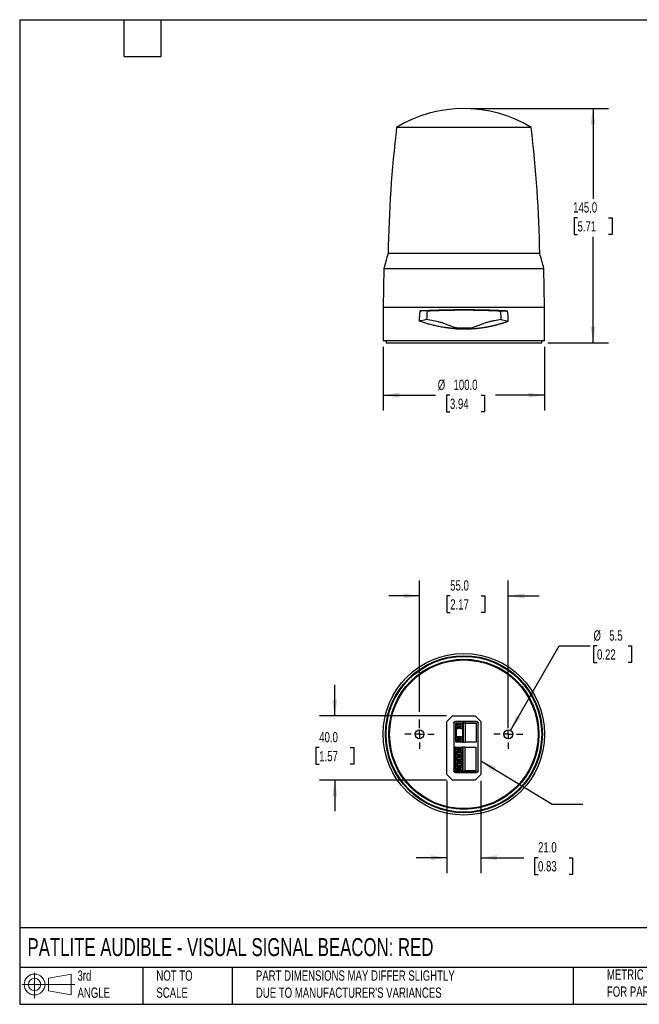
# Model space of a CAD drawing. Header units: millimetres. Extents: x 19 to 819, y 19 to 629.
# Tile 1 of 2: x 19 to 403, y 19 to 629. Entities that reach past the tile are written whole.
import ezdxf

# ---------------------------------------------------------------- set-up
doc = ezdxf.new("R2010")
doc.units = ezdxf.units.MM
doc.header["$LTSCALE"] = 3
doc.linetypes.add('SLD-Center', pattern=[19.05, 15.24, -1.27, 1.27, -1.27])
doc.linetypes.add('SLD-Solid', pattern=[0])
doc.layers.add('CENTER', color=40, linetype='SLD-Center')
doc.layers.add('SLD-DEFPOINTS', color=7, linetype='Continuous')
doc.layers.add('DIMENSIONS', color=140, linetype='SLD-Solid', lineweight=25)
doc.layers.add('TEXT', color=140, linetype='SLD-Solid', lineweight=25)
doc.styles.add('SLDTEXTSTYLE0', font='TXT', dxfattribs={"width": 0.7})
doc.dimstyles.new('SLDDIMSTYLE0', dxfattribs={"dimtxt": 6.474023, "dimasz": 9.906, "dimexe": 0, "dimexo": 0.0625, "dimgap": 1.618506, "dimtad": 0, "dimtih": 1, "dimtoh": 1, "dimrnd": 1e-09, "dimzin": 4, "dimdsep": 46, "dimtxsty": 'SLDTEXTSTYLE0', "dimsah": 1, "dimcen": 0.09, "dimadec": 0, "dimazin": 1, "dimtfac": 1, "dimtofl": 0, "dimtmove": 0, "dimatfit": 3, "dimfxl": 0, "dimfrac": 2, "dimtolj": 1, "dimtzin": 12, "dimarcsym": 0})
doc.dimstyles.new('SLDDIMSTYLE1', dxfattribs={"dimtxt": 6.474023, "dimasz": 9.906, "dimexe": 0, "dimexo": 0.0625, "dimgap": 1.618506, "dimtad": 0, "dimtih": 1, "dimtoh": 1, "dimrnd": 1e-09, "dimzin": 4, "dimdsep": 46, "dimtxsty": 'SLDTEXTSTYLE0', "dimsah": 1, "dimcen": 0.09, "dimadec": 0, "dimazin": 1, "dimtfac": 1, "dimtmove": 0, "dimatfit": 0, "dimfxl": 0, "dimfrac": 2, "dimtolj": 1, "dimtzin": 12, "dimarcsym": 0})
doc.dimstyles.new('SLDDIMSTYLE2', dxfattribs={"dimtxt": 6.474023, "dimasz": 9.906, "dimexe": 0, "dimexo": 0.0625, "dimgap": 1.618506, "dimtad": 0, "dimtih": 1, "dimtoh": 1, "dimrnd": 1e-09, "dimzin": 12, "dimdsep": 46, "dimtxsty": 'SLDTEXTSTYLE0', "dimsah": 1, "dimcen": 0, "dimadec": 0, "dimazin": 3, "dimtfac": 1, "dimtofl": 0, "dimtmove": 0, "dimatfit": 3, "dimfxl": 0, "dimfrac": 2, "dimtolj": 1, "dimtzin": 12, "dimarcsym": 0})
doc.dimstyles.new('SLDDIMSTYLE3', dxfattribs={"dimtxt": 0.18, "dimasz": 9.906, "dimexe": 0, "dimexo": 0.0625, "dimgap": 0, "dimtad": 0, "dimtih": 1, "dimtoh": 1, "dimdec": 0, "dimrnd": 1e-09, "dimzin": 0, "dimdsep": 46, "dimtxsty": 'Standard', "dimsah": 1, "dimcen": 0.09, "dimadec": 0, "dimazin": 0, "dimtfac": 9.906, "dimtdec": 0, "dimtofl": 0, "dimtmove": 0, "dimatfit": 3, "dimfxl": 0, "dimfrac": 2, "dimtolj": 1, "dimtzin": 0, "dimarcsym": 0})

# ---------------------------------------------------------------- blocks, each defined once
blk = doc.blocks.new('Block11')
at = {"color": 7, "linetype": 'SLD-Solid', "lineweight": 18}
for p, q in [((7.77, 15.93), (7.77, 0)), ((16.44, 12.5), (30.53, 15.1)), ((16.44, 4.79), (16.44, 12.5)), ((30.53, 15.1), (30.53, 2.19)), ((0, 8.65), (32.62, 8.65)), ((16.44, 4.79), (30.53, 2.19))]:
    blk.add_line(p, q, dxfattribs=at)
for radius in [6.45, 3.86]:
    blk.add_circle((7.77, 8.65), radius, dxfattribs=at)
blk = doc.blocks.new('Block12')
at = {"layer": 'SLD-DEFPOINTS'}
blk.add_blockref('Block11', (0, 0), dxfattribs=at)
blk = doc.blocks.new('_D')
at = {"layer": 'DIMENSIONS'}
for p, q in [((244.22, 426.05), (244.22, 386.63)), ((344.22, 426.05), (344.22, 386.63)), ((244.22, 396.15), (276.56, 396.15)), ((285.59, 396.15), (283.42, 396.15)), ((283.42, 396.15), (283.42, 385.86)), ((304.83, 396.15), (307.01, 396.15)), ((307.01, 396.15), (307.01, 385.86)), ((344.22, 396.15), (313.86, 396.15)), ((283.42, 385.86), (285.59, 385.86)), ((307.01, 385.86), (304.83, 385.86))]:
    blk.add_line(p, q, dxfattribs=at)
for points in [[(244.22, 396.15), (254.13, 394.63), (254.13, 397.68)], [(344.22, 396.15), (334.31, 397.68), (334.31, 394.63)]]:
    blk.add_solid(points, dxfattribs=at)
at = {"layer": 'DIMENSIONS', "char_height": 6.35, "attachment_point": 1, "style": 'SLDTEXTSTYLE0'}
for s, insert in [('%%c', (278.01, 405.79)), ('100.0', (287.79, 405.79)), ('3.94', (285.59, 394.05))]:
    blk.add_mtext(s, dxfattribs=dict(at, insert=insert))
blk = doc.blocks.new('_D_1')
at = {"layer": 'DIMENSIONS'}
for p, q in [((298.03, 573.66), (383.75, 573.66)), ((374.22, 573.66), (374.22, 517.72)), ((364.6, 505.98), (362.43, 505.98)), ((362.43, 505.98), (362.43, 495.69)), ((383.84, 505.98), (386.01, 505.98)), ((386.01, 505.98), (386.01, 495.69)), ((362.43, 495.69), (364.6, 495.69)), ((374.22, 428.66), (374.22, 494.24)), ((386.01, 495.69), (383.84, 495.69)), ((346.23, 428.66), (383.75, 428.66))]:
    blk.add_line(p, q, dxfattribs=at)
for points in [[(374.22, 573.66), (372.7, 563.76), (375.74, 563.76)], [(374.22, 428.66), (375.74, 438.57), (372.7, 438.57)]]:
    blk.add_solid(points, dxfattribs=at)
at = {"layer": 'DIMENSIONS', "char_height": 6.35, "attachment_point": 1, "style": 'SLDTEXTSTYLE0'}
for s, insert in [('145.0', (361.91, 515.61)), ('5.71', (364.6, 503.88))]:
    blk.add_mtext(s, dxfattribs=dict(at, insert=insert))
blk = doc.blocks.new('_D_2')
at = {"layer": 'DIMENSIONS'}
for p, q in [((266.72, 200.03), (266.72, 281.44)), ((321.72, 190.06), (321.72, 281.44)), ((266.72, 271.91), (247.67, 271.91)), ((285.74, 271.91), (283.57, 271.91)), ((283.57, 271.91), (283.57, 261.63)), ((304.98, 271.91), (307.15, 271.91)), ((307.15, 271.91), (307.15, 261.63)), ((321.72, 271.91), (340.77, 271.91)), ((283.57, 261.63), (285.74, 261.63)), ((307.15, 261.63), (304.98, 261.63)), ((266.72, 190.06), (266.72, 195.46))]:
    blk.add_line(p, q, dxfattribs=at)
for points in [[(266.72, 271.91), (256.81, 273.44), (256.81, 270.39)], [(321.72, 271.91), (331.63, 270.39), (331.63, 273.44)]]:
    blk.add_solid(points, dxfattribs=at)
at = {"layer": 'DIMENSIONS', "char_height": 6.35, "attachment_point": 1, "style": 'SLDTEXTSTYLE0'}
for s, insert in [('55.0', (285.74, 281.55)), ('2.17', (285.74, 269.81))]:
    blk.add_mtext(s, dxfattribs=dict(at, insert=insert))
blk = doc.blocks.new('_D_3')
at = {"layer": 'DIMENSIONS'}
for p, q in [((214.22, 197.75), (214.22, 216.8)), ((283.41, 197.75), (204.7, 197.75)), ((204.6, 177.96), (202.43, 177.96)), ((202.43, 177.96), (202.43, 167.67)), ((223.84, 177.96), (226.01, 177.96)), ((226.01, 177.96), (226.01, 167.67)), ((202.43, 167.67), (204.6, 167.67)), ((226.01, 167.67), (223.84, 167.67)), ((283.41, 157.75), (204.7, 157.75)), ((214.22, 157.75), (214.22, 138.7))]:
    blk.add_line(p, q, dxfattribs=at)
for points in [[(214.22, 197.75), (215.74, 207.65), (212.7, 207.65)], [(214.22, 157.75), (212.7, 147.84), (215.74, 147.84)]]:
    blk.add_solid(points, dxfattribs=at)
at = {"layer": 'DIMENSIONS', "char_height": 6.35, "attachment_point": 1, "style": 'SLDTEXTSTYLE0'}
for s, insert in [('40.0', (204.6, 187.6)), ('1.57', (204.6, 175.86))]:
    blk.add_mtext(s, dxfattribs=dict(at, insert=insert))
blk = doc.blocks.new('_D_4')
at = {"layer": 'DIMENSIONS'}
for p, q in [((283.72, 157.44), (283.72, 100.26)), ((304.72, 157.44), (304.72, 100.26)), ((283.72, 109.79), (264.67, 109.79)), ((304.72, 109.79), (331.36, 109.79)), ((340.14, 109.79), (337.96, 109.79)), ((337.96, 109.79), (337.96, 99.5)), ((359.37, 109.79), (361.55, 109.79)), ((361.55, 109.79), (361.55, 99.5)), ((337.96, 99.5), (340.14, 99.5)), ((361.55, 99.5), (359.37, 99.5))]:
    blk.add_line(p, q, dxfattribs=at)
for points in [[(283.72, 109.79), (273.81, 111.31), (273.81, 108.26)], [(304.72, 109.79), (314.63, 108.26), (314.63, 111.31)]]:
    blk.add_solid(points, dxfattribs=at)
at = {"layer": 'DIMENSIONS', "char_height": 6.35, "attachment_point": 1, "style": 'SLDTEXTSTYLE0'}
for s, insert in [('21.0', (340.14, 119.42)), ('0.83', (340.14, 107.68))]:
    blk.add_mtext(s, dxfattribs=dict(at, insert=insert))
blk = doc.blocks.new('_D_5')
at = {"layer": 'DIMENSIONS'}
for p, q in [((323.1, 188.63), (353.29, 240.92)), ((353.29, 240.92), (372.34, 240.92)), ((376.69, 240.92), (374.51, 240.92)), ((374.51, 240.92), (374.51, 230.63)), ((395.92, 240.92), (398.1, 240.92)), ((398.1, 240.92), (398.1, 230.63)), ((374.51, 230.63), (376.69, 230.63)), ((398.1, 230.63), (395.92, 230.63))]:
    blk.add_line(p, q, dxfattribs=at)
blk.add_solid([(323.1, 188.63), (329.37, 196.44), (326.73, 197.97)], dxfattribs=at)
at = {"layer": 'DIMENSIONS', "char_height": 6.35, "attachment_point": 1, "style": 'SLDTEXTSTYLE0'}
for s, insert in [('%%c', (374.49, 250.56)), ('5.5', (384.27, 250.56)), ('0.22', (376.69, 238.82))]:
    blk.add_mtext(s, dxfattribs=dict(at, insert=insert))
blk = doc.blocks.new('SW_CENTERMARKSYMBOL_0')
at = {"layer": 'CENTER', "color": 0}
for p, q in [((0, 5.08), (0, 9.04)), ((-5.08, 0), (-9.04, 0)), ((0, 0), (-2.54, 0)), ((0, 0), (0, 2.54)), ((0, 0), (0, -2.54)), ((0, 0), (2.54, 0)), ((5.08, 0), (9.04, 0)), ((0, -5.08), (0, -9.04))]:
    blk.add_line(p, q, dxfattribs=at)
blk = doc.blocks.new('SW_CENTERMARKSYMBOL_1')
at = {"layer": 'CENTER', "color": 0}
for p, q in [((0, 5.08), (0, 9.04)), ((-5.08, 0), (-9.04, 0)), ((0, 0), (-2.54, 0)), ((0, 0), (0, 2.54)), ((0, 0), (0, -2.54)), ((0, 0), (2.54, 0)), ((5.08, 0), (9.04, 0)), ((0, -5.08), (0, -9.04))]:
    blk.add_line(p, q, dxfattribs=at)

msp = doc.modelspace()

# ---------------------------------------------------------------- linework, layer by layer
for p, q in [((335.902, 561.945), (252.539, 561.945)), ((341.176, 483.803), (247.265, 483.803)), ((244.639, 474.661), (244.221, 450.661)), ((244.639, 474.661), (343.802, 474.661)), ((344.221, 450.661), (343.802, 474.661)), ((244.221, 450.661), (244.221, 429.861)), ((244.221, 450.661), (344.221, 450.661)), ((271.537, 448.419), (267.221, 448.461)), ((316.904, 448.419), (321.221, 448.461)), ((344.221, 429.861), (344.221, 450.661)), ((288.239, 437.402), (288.236, 437.387)), ((344.221, 429.861), (244.221, 429.861)), ((246.021, 429.861), (246.021, 428.661)), ((246.021, 428.661), (294.221, 428.661)), ((294.221, 428.661), (342.421, 428.661)), ((342.421, 428.661), (342.421, 429.861)), ((283.721, 194.246), (287.221, 197.746)), ((287.221, 197.746), (301.221, 197.746)), ((301.221, 197.746), (304.721, 194.246)), ((283.721, 161.246), (283.721, 194.246)), ((287.968, 193.199), (287.968, 163.593)), ((288.101, 193.067), (287.968, 193.199)), ((288.101, 163.726), (288.101, 193.067)), ((302.074, 194.199), (288.968, 194.199)), ((288.968, 194.199), (289.1, 194.066)), ((289.1, 194.066), (301.941, 194.066)), ((289.171, 181.336), (289.171, 193.156)), ((289.484, 193.156), (289.171, 193.156)), ((289.484, 193.156), (289.484, 192.173)), ((289.484, 184.553), (289.484, 189.94)), ((290.138, 192.056), (289.508, 192.056)), ((289.508, 190.056), (290.138, 190.056)), ((289.516, 190.056), (289.516, 192.056)), ((289.718, 193.156), (289.718, 192.487)), ((289.718, 193.156), (293.405, 193.156)), ((289.718, 184.867), (289.718, 189.626)), ((290.138, 192.396), (290.138, 191.556)), ((290.138, 192.396), (292.344, 192.396)), ((290.562, 191.338), (290.138, 191.556)), ((290.138, 191.556), (292.344, 191.556)), ((290.562, 190.775), (290.138, 190.556)), ((290.138, 190.556), (290.138, 189.716)), ((292.344, 190.556), (290.138, 190.556)), ((292.344, 189.716), (290.138, 189.716)), ((290.562, 191.338), (292.768, 191.338)), ((290.562, 191.338), (290.562, 190.775)), ((290.562, 190.775), (292.768, 190.775)), ((292.344, 191.556), (292.344, 192.396)), ((293.405, 192.396), (292.344, 192.396)), ((292.344, 191.556), (292.768, 191.338)), ((292.344, 190.556), (292.768, 190.775)), ((292.344, 189.716), (292.344, 190.556)), ((292.344, 189.716), (293.405, 189.716)), ((292.768, 190.775), (292.768, 191.338)), ((293.405, 193.156), (293.405, 192.396)), ((293.829, 193.156), (293.405, 193.156)), ((293.405, 192.396), (293.405, 189.716)), ((293.405, 189.716), (293.405, 184.776)), ((293.829, 193.156), (293.829, 181.336)), ((295.052, 193.156), (293.829, 193.156)), ((295.052, 193.156), (295.052, 181.336)), ((295.052, 193.156), (301.871, 193.156)), ((301.871, 193.156), (301.871, 181.336)), ((301.941, 194.066), (302.074, 194.199)), ((303.073, 193.199), (302.94, 193.067)), ((302.94, 193.067), (302.94, 163.726)), ((303.073, 163.593), (303.073, 193.199)), ((304.721, 194.246), (304.721, 161.246)), ((290.138, 184.436), (289.508, 184.436)), ((289.516, 182.436), (289.516, 184.436)), ((290.138, 184.776), (290.138, 183.936)), ((290.138, 184.776), (292.344, 184.776)), ((290.138, 183.936), (292.344, 183.936)), ((290.138, 183.936), (290.562, 183.718)), ((290.138, 182.936), (290.562, 183.155)), ((290.138, 182.936), (290.138, 182.096)), ((292.344, 182.936), (290.138, 182.936)), ((292.768, 183.718), (290.562, 183.718)), ((290.562, 183.718), (290.562, 183.155)), ((292.768, 183.155), (290.562, 183.155)), ((292.344, 183.936), (292.344, 184.776)), ((292.344, 184.776), (293.405, 184.776)), ((292.768, 183.718), (292.344, 183.936)), ((292.768, 183.155), (292.344, 182.936)), ((292.344, 182.096), (292.344, 182.936)), ((292.768, 183.155), (292.768, 183.718)), ((293.405, 184.776), (293.405, 182.096)), ((288.871, 163.636), (288.871, 178.336)), ((289.184, 178.336), (288.871, 178.336)), ((289.484, 181.336), (289.171, 181.336)), ((289.184, 178.336), (289.184, 177.353)), ((289.838, 177.236), (289.208, 177.236)), ((289.216, 175.236), (289.216, 177.236)), ((289.418, 178.336), (289.418, 177.667)), ((289.418, 178.336), (293.105, 178.336)), ((289.484, 181.336), (289.484, 182.32)), ((289.718, 181.336), (289.484, 181.336)), ((289.508, 182.436), (290.138, 182.436)), ((289.718, 182.006), (289.718, 181.336)), ((293.405, 181.336), (289.718, 181.336)), ((289.838, 177.576), (289.838, 176.736)), ((289.838, 177.576), (292.044, 177.576)), ((292.344, 182.096), (290.138, 182.096)), ((292.044, 176.736), (292.044, 177.576)), ((293.105, 177.576), (292.044, 177.576)), ((292.344, 182.096), (293.405, 182.096)), ((293.105, 178.336), (293.105, 177.576)), ((293.529, 178.336), (293.105, 178.336)), ((293.105, 177.576), (293.105, 174.896)), ((293.405, 182.096), (293.405, 181.336)), ((293.405, 181.336), (293.829, 181.336)), ((293.529, 178.336), (293.529, 163.636)), ((294.752, 178.336), (293.529, 178.336)), ((293.829, 181.336), (295.052, 181.336)), ((294.752, 178.336), (294.752, 163.636)), ((294.752, 178.336), (301.571, 178.336)), ((301.871, 181.336), (295.052, 181.336)), ((301.571, 178.336), (301.571, 163.636)), ((289.184, 173.853), (289.184, 175.12)), ((289.184, 171.621), (289.184, 170.352)), ((289.208, 175.236), (289.838, 175.236)), ((289.838, 173.736), (289.208, 173.736)), ((289.208, 171.736), (289.838, 171.736)), ((289.216, 171.736), (289.216, 173.736)), ((289.418, 174.806), (289.418, 174.167)), ((289.418, 171.306), (289.418, 170.667)), ((289.838, 176.736), (292.044, 176.736)), ((290.262, 176.518), (289.838, 176.736)), ((290.262, 175.955), (289.838, 175.736)), ((289.838, 175.736), (289.838, 174.896)), ((289.838, 175.736), (292.044, 175.736)), ((292.044, 174.896), (289.838, 174.896)), ((289.838, 174.076), (289.838, 173.236)), ((289.838, 174.076), (292.044, 174.076)), ((289.838, 173.236), (290.262, 173.018)), ((289.838, 173.236), (292.044, 173.236)), ((290.262, 172.455), (289.838, 172.236)), ((289.838, 172.236), (289.838, 171.396)), ((292.044, 172.236), (289.838, 172.236)), ((292.044, 171.396), (289.838, 171.396)), ((290.262, 176.518), (292.468, 176.518)), ((290.262, 176.518), (290.262, 175.955)), ((290.262, 175.955), (292.468, 175.955)), ((290.262, 173.018), (292.468, 173.018)), ((290.262, 173.018), (290.262, 172.455)), ((292.468, 172.455), (290.262, 172.455)), ((292.044, 176.736), (292.468, 176.518)), ((292.044, 175.736), (292.468, 175.955)), ((292.044, 174.896), (292.044, 175.736)), ((293.105, 174.896), (292.044, 174.896)), ((292.044, 173.236), (292.044, 174.076)), ((292.044, 174.076), (293.105, 174.076)), ((292.468, 173.018), (292.044, 173.236)), ((292.044, 172.236), (292.468, 172.455)), ((292.044, 171.396), (292.044, 172.236)), ((293.105, 171.396), (292.044, 171.396)), ((292.468, 175.955), (292.468, 176.518)), ((292.468, 172.455), (292.468, 173.018)), ((293.105, 174.076), (293.105, 174.896)), ((293.105, 174.076), (293.105, 171.396)), ((293.105, 170.576), (293.105, 171.396)), ((289.184, 168.121), (289.184, 166.852)), ((289.184, 164.621), (289.184, 163.636)), ((289.838, 170.236), (289.208, 170.236)), ((289.208, 168.236), (289.838, 168.236)), ((289.838, 166.736), (289.208, 166.736)), ((289.208, 164.736), (289.838, 164.736)), ((289.216, 168.236), (289.216, 170.236)), ((289.216, 164.736), (289.216, 166.736)), ((289.418, 167.806), (289.418, 167.167)), ((289.838, 170.576), (289.838, 169.736)), ((289.838, 170.576), (292.044, 170.576)), ((289.838, 169.736), (290.262, 169.518)), ((289.838, 169.736), (292.044, 169.736)), ((290.262, 168.955), (289.838, 168.736)), ((289.838, 168.736), (289.838, 167.896)), ((292.044, 168.736), (289.838, 168.736)), ((292.044, 167.896), (289.838, 167.896)), ((289.838, 167.076), (289.838, 166.236)), ((289.838, 167.076), (292.044, 167.076)), ((289.838, 166.236), (290.262, 166.018)), ((292.044, 166.236), (289.838, 166.236)), ((289.838, 165.236), (290.262, 165.455)), ((289.838, 165.236), (289.838, 164.396)), ((292.044, 165.236), (289.838, 165.236)), ((290.262, 169.518), (292.468, 169.518)), ((290.262, 169.518), (290.262, 168.955)), ((292.468, 168.955), (290.262, 168.955)), ((292.468, 166.018), (290.262, 166.018)), ((290.262, 166.018), (290.262, 165.455)), ((292.468, 165.455), (290.262, 165.455)), ((292.044, 169.736), (292.044, 170.576)), ((292.044, 170.576), (293.105, 170.576)), ((292.468, 169.518), (292.044, 169.736)), ((292.044, 168.736), (292.468, 168.955)), ((292.044, 167.896), (292.044, 168.736)), ((293.105, 167.896), (292.044, 167.896)), ((292.044, 166.236), (292.044, 167.076)), ((292.044, 167.076), (293.105, 167.076)), ((292.468, 166.018), (292.044, 166.236)), ((292.468, 165.455), (292.044, 165.236)), ((292.044, 164.396), (292.044, 165.236)), ((292.468, 168.955), (292.468, 169.518)), ((292.468, 165.455), (292.468, 166.018)), ((293.105, 170.576), (293.105, 167.896)), ((293.105, 167.076), (293.105, 167.896)), ((293.105, 167.076), (293.105, 164.396)), ((287.221, 157.746), (283.721, 161.246)), ((287.968, 163.593), (288.101, 163.726)), ((289.184, 163.636), (288.871, 163.636)), ((289.1, 162.727), (288.968, 162.594)), ((288.968, 162.594), (302.074, 162.594)), ((301.941, 162.727), (289.1, 162.727)), ((289.418, 164.306), (289.418, 163.636)), ((293.105, 163.636), (289.418, 163.636)), ((292.044, 164.396), (289.838, 164.396)), ((292.044, 164.396), (293.105, 164.396)), ((293.105, 164.396), (293.105, 163.636)), ((293.105, 163.636), (293.529, 163.636)), ((293.529, 163.636), (294.752, 163.636)), ((301.571, 163.636), (294.752, 163.636)), ((304.721, 161.246), (301.221, 157.746)), ((302.074, 162.594), (301.941, 162.727)), ((302.94, 163.726), (303.073, 163.593)), ((301.221, 157.746), (287.221, 157.746))]:
    msp.add_line(p, q)
at = {"flags": 128}
for points in [[(267.741, 442.275), (267.169, 442.155), (266.721, 442.061)], [(269.681, 442.682), (268.594, 442.454), (267.741, 442.275)], [(271.146, 442.989), (270.325, 442.817), (269.681, 442.682)], [(317.295, 442.989), (318.19, 442.801), (318.893, 442.654)], [(318.893, 442.654), (319.884, 442.446), (320.662, 442.283)], [(320.662, 442.283), (321.255, 442.159), (321.721, 442.061)], [(288.326, 437.793), (288.283, 437.598), (288.239, 437.402)], [(288.385, 438.058), (288.356, 437.926), (288.326, 437.793)], [(300.103, 437.846), (300.079, 437.952), (300.056, 438.058)], [(300.13, 437.724), (300.117, 437.785), (300.103, 437.846)], [(300.205, 437.387), (300.168, 437.555), (300.13, 437.724)]]:
    msp.add_lwpolyline(points, dxfattribs=at)
for centre, radius in [((294.221, 186.246), 50), ((294.221, 186.246), 48.617), ((294.221, 186.246), 48.6), ((294.221, 186.246), 48.2), ((294.221, 186.246), 46.5), ((294.221, 186.246), 46), ((266.721, 186.246), 2.75), ((321.721, 186.246), 2.75)]:
    msp.add_circle(centre, radius)
for centre, radius, start, end in [((294.221, 493.661), 80, 58.599006, 121.400994), ((1007.17, 471.767), 760, 173.185513, 179.092549), ((-418.729, 471.767), 760, 0.907451, 6.814487), ((438.128, 424.042), 200, 162.613987, 165.339068), ((150.313, 424.042), 200, 14.660932, 17.386013)]:
    msp.add_arc(centre, radius, start, end)
for points, knots in [([(266.721, 442.061), (266.721, 442.256), (266.723, 442.644), (266.736, 443.227), (266.756, 443.81), (266.785, 444.392), (266.822, 444.974), (266.868, 445.556), (266.921, 446.138), (266.983, 446.719), (267.054, 447.301), (267.132, 447.882), (267.191, 448.268), (267.221, 448.461)], [0, 0, 0, 0, 0.0905782, 0.1811451, 0.2717267, 0.3623487, 0.4530372, 0.5438178, 0.6347163, 0.7257584, 0.8169694, 0.9083749, 1, 1, 1, 1]), ([(267.221, 448.461), (267.415, 448.471), (267.801, 448.491), (268.383, 448.52), (268.963, 448.549), (269.54, 448.577), (270.115, 448.603), (270.686, 448.63), (271.254, 448.655), (271.819, 448.68), (272.38, 448.703), (272.936, 448.726), (273.862, 448.764), (275.159, 448.813), (276.832, 448.872), (278.49, 448.925), (280.061, 448.97), (281.55, 449.008), (282.963, 449.04), (284.378, 449.069), (285.792, 449.093), (287.206, 449.114), (288.618, 449.132), (290.026, 449.145), (291.43, 449.154), (292.827, 449.16), (293.757, 449.161), (294.221, 449.161)], [0, 0, 0, 0, 0.0242337, 0.0481796, 0.0718376, 0.0952077, 0.1182901, 0.1410846, 0.1635914, 0.1858103, 0.2077414, 0.2293848, 0.2507404, 0.3150853, 0.3780561, 0.439653, 0.4998767, 0.5511655, 0.6021698, 0.6528898, 0.703326, 0.7534786, 0.803348, 0.8529345, 0.9022384, 0.9512601, 1, 1, 1, 1]), ([(271.528, 448.361), (271.503, 448.183), (271.451, 447.825), (271.385, 447.288), (271.326, 446.751), (271.276, 446.214), (271.234, 445.677), (271.2, 445.139), (271.174, 444.602), (271.156, 444.064), (271.146, 443.526), (271.146, 443.168), (271.146, 442.989)], [0, 0, 0, 0, 0.1007327, 0.2012216, 0.3014969, 0.4015888, 0.5015277, 0.6013441, 0.7010688, 0.8007324, 0.9003659, 1, 1, 1, 1]), ([(271.537, 448.419), (271.734, 448.428), (272.122, 448.445), (272.701, 448.471), (273.267, 448.495), (273.82, 448.519), (274.359, 448.541), (274.885, 448.562), (275.397, 448.582), (275.895, 448.6), (276.379, 448.618), (277.623, 448.663), (279.623, 448.728), (282.488, 448.805), (285.362, 448.866), (288.307, 448.91), (291.237, 448.937), (294.173, 448.946), (297.095, 448.938), (300.023, 448.912), (303, 448.868), (305.31, 448.819), (306.965, 448.778), (307.972, 448.75), (309.007, 448.72), (310.068, 448.687), (311.154, 448.651), (312.266, 448.611), (313.4, 448.568), (314.555, 448.522), (315.73, 448.472), (316.509, 448.437), (316.904, 448.419)], [0, 0, 0, 0, 0.0143573, 0.0282857, 0.0417932, 0.0548871, 0.0675739, 0.0798599, 0.0917506, 0.1032512, 0.1143663, 0.1251001, 0.1885483, 0.2492806, 0.314021, 0.3746555, 0.4375258, 0.4996154, 0.5598472, 0.6217858, 0.6850632, 0.7499902, 0.7713857, 0.7935442, 0.81648, 0.8402086, 0.8647466, 0.890111, 0.9163125, 0.9433576, 0.9712519, 1, 1, 1, 1]), ([(294.221, 449.161), (294.464, 449.161), (294.952, 449.161), (295.685, 449.159), (296.42, 449.157), (297.156, 449.153), (297.894, 449.148), (298.633, 449.143), (299.373, 449.136), (300.114, 449.128), (300.856, 449.119), (301.598, 449.109), (302.341, 449.098), (303.084, 449.086), (303.827, 449.073), (304.57, 449.059), (305.313, 449.043), (306.055, 449.027), (306.796, 449.01), (307.537, 448.991), (308.579, 448.964), (309.929, 448.925), (311.586, 448.873), (313.259, 448.814), (314.715, 448.759), (315.959, 448.708), (316.994, 448.664), (318.041, 448.617), (319.096, 448.567), (320.161, 448.516), (320.865, 448.48), (321.221, 448.461)], [0, 0, 0, 0, 0.0256201, 0.0513133, 0.0770799, 0.1029197, 0.128833, 0.1548196, 0.1808798, 0.2070134, 0.2332207, 0.2595015, 0.2858561, 0.3122843, 0.3387863, 0.3653622, 0.3920119, 0.4187355, 0.445533, 0.4724046, 0.4993502, 0.5595186, 0.6210807, 0.6840371, 0.748388, 0.7880078, 0.8285537, 0.8700258, 0.9124242, 0.9557489, 1, 1, 1, 1]), ([(317.295, 442.989), (317.295, 443.168), (317.295, 443.526), (317.285, 444.064), (317.267, 444.602), (317.241, 445.139), (317.207, 445.677), (317.165, 446.214), (317.115, 446.751), (317.056, 447.288), (316.99, 447.825), (316.938, 448.183), (316.913, 448.361)], [0, 0, 0, 0, 0.0996343, 0.1992679, 0.2989317, 0.3986564, 0.4984729, 0.5984117, 0.6985035, 0.7987787, 0.8992675, 1, 1, 1, 1]), ([(288.236, 437.387), (288.021, 437.403), (287.593, 437.437), (286.951, 437.493), (286.309, 437.554), (285.667, 437.621), (285.025, 437.693), (284.383, 437.77), (283.742, 437.853), (283.102, 437.941), (281.737, 438.139), (279.649, 438.489), (276.915, 439.048), (274.228, 439.696), (272.166, 440.269), (270.652, 440.727), (269.674, 441.037), (268.691, 441.363), (267.702, 441.704), (267.05, 441.942), (266.721, 442.061)], [0, 0, 0, 0, 0.0274584, 0.0549899, 0.082596, 0.1102786, 0.1380392, 0.1658796, 0.1938014, 0.2218062, 0.2498957, 0.3734376, 0.4998866, 0.622621, 0.7499212, 0.7978766, 0.8468588, 0.8968714, 0.9479174, 1, 1, 1, 1]), ([(288.385, 438.058), (287.629, 438.304), (286.884, 438.57), (285.411, 439.127), (284.682, 439.418), (283.232, 439.997), (282.508, 440.286), (281.061, 440.817), (280.339, 441.058), (278.175, 441.693), (276.734, 441.995), (273.897, 442.523), (272.499, 442.753), (271.146, 442.989)], [0, 0, 0, 0, 0.125, 0.125, 0.25, 0.25, 0.375, 0.375, 0.5, 0.5, 0.75, 0.75, 1, 1, 1, 1]), ([(317.295, 442.989), (315.941, 442.753), (314.549, 442.524), (312.414, 442.127), (311.693, 441.984), (310.246, 441.659), (309.521, 441.475), (308.075, 441.05), (307.354, 440.808), (305.912, 440.278), (305.191, 439.99), (303.745, 439.412), (303.019, 439.123), (301.551, 438.568), (300.809, 438.303), (300.056, 438.058)], [0, 0, 0, 0, 0.25, 0.25, 0.375, 0.375, 0.5, 0.5, 0.625, 0.625, 0.75, 0.75, 0.875, 0.875, 1, 1, 1, 1]), ([(307.981, 438.36), (308.181, 438.395), (308.582, 438.467), (309.179, 438.579), (309.775, 438.695), (310.369, 438.816), (310.961, 438.94), (311.55, 439.07), (312.138, 439.203), (312.723, 439.34), (313.307, 439.482), (313.693, 439.58), (313.886, 439.628)], [0, 0, 0, 0, 0.0991258, 0.1983911, 0.2978164, 0.3974221, 0.4972286, 0.5972565, 0.6975267, 0.7980598, 0.898877, 1, 1, 1, 1]), ([(313.886, 439.628), (314.126, 439.69), (314.606, 439.814), (315.08, 439.943), (315.317, 440.007)], [0, 0, 0, 0, 0.4995684, 1, 1, 1, 1]), ([(315.317, 440.007), (315.517, 440.063), (315.918, 440.174), (316.514, 440.345), (317.106, 440.521), (317.695, 440.7), (318.281, 440.883), (318.863, 441.07), (319.442, 441.261), (320.017, 441.455), (320.589, 441.654), (321.157, 441.855), (321.533, 441.993), (321.721, 442.061)], [0, 0, 0, 0, 0.08973302, 0.17963952, 0.26973972, 0.36005397, 0.4506029, 0.54140745, 0.63248875, 0.72386784, 0.81556554, 0.9076025, 1, 1, 1, 1]), ([(288.385, 438.058), (288.598, 438.042), (289.023, 438.009), (289.663, 437.966), (290.306, 437.929), (290.952, 437.898), (291.601, 437.872), (292.252, 437.852), (292.906, 437.838), (293.562, 437.83), (294.395, 437.826), (295.402, 437.834), (296.579, 437.861), (297.747, 437.908), (298.906, 437.971), (299.673, 438.029), (300.056, 438.058)], [0, 0, 0, 0, 0.054944, 0.11002981, 0.16526188, 0.22064464, 0.27618248, 0.33187976, 0.38774079, 0.44376985, 0.49997118, 0.60106546, 0.70159009, 0.80157024, 0.90103154, 1, 1, 1, 1]), ([(300.405, 437.402), (300.528, 437.412), (300.773, 437.431), (301.018, 437.452), (301.141, 437.463)], [0, 0, 0, 0, 0.49999, 1, 1, 1, 1]), ([(301.141, 437.463), (301.36, 437.482), (301.8, 437.522), (302.458, 437.588), (303.114, 437.658), (303.769, 437.735), (304.423, 437.817), (305.075, 437.904), (305.727, 437.996), (306.377, 438.094), (306.808, 438.163), (307.024, 438.198)], [0, 0, 0, 0, 0.1104889, 0.2210681, 0.3317664, 0.4426121, 0.5536324, 0.6648539, 0.7763036, 0.8880095, 1, 1, 1, 1]), ([(307.024, 438.198), (307.184, 438.224), (307.504, 438.277), (307.822, 438.332), (307.981, 438.36)], [0, 0, 0, 0, 0.4995175, 1, 1, 1, 1]), ([(287.968, 193.199), (287.968, 193.317), (287.99, 193.444), (288.087, 193.69), (288.163, 193.809), (288.358, 194.004), (288.477, 194.08), (288.723, 194.177), (288.85, 194.199), (288.968, 194.199)], [0, 0, 0, 0, 0.25, 0.25, 0.5, 0.5, 0.75, 0.75, 1, 1, 1, 1]), ([(288.101, 193.067), (288.101, 193.185), (288.122, 193.312), (288.22, 193.558), (288.296, 193.676), (288.491, 193.871), (288.609, 193.947), (288.855, 194.045), (288.982, 194.066), (289.1, 194.066)], [0, 0, 0, 0, 0.25, 0.25, 0.5, 0.5, 0.75, 0.75, 1, 1, 1, 1]), ([(289.484, 193.156), (289.484, 193.156), (289.504, 193.156), (289.585, 193.156), (289.646, 193.156), (289.718, 193.156)], [0, 0, 0, 0, 0.5, 0.5, 1, 1, 1, 1]), ([(289.484, 192.173), (289.485, 192.188), (289.486, 192.218), (289.497, 192.264), (289.514, 192.308), (289.549, 192.365), (289.609, 192.43), (289.683, 192.468), (289.718, 192.487)], [0, 0, 0, 0, 0.1242018, 0.249784, 0.3742858, 0.499299, 0.7631649, 1, 1, 1, 1]), ([(289.508, 192.056), (289.502, 192.071), (289.488, 192.109), (289.485, 192.148), (289.484, 192.173)], [0, 0, 0, 0, 0.3872197, 1, 1, 1, 1]), ([(289.484, 189.94), (289.485, 189.964), (289.488, 190.004), (289.502, 190.042), (289.508, 190.056)], [0, 0, 0, 0, 0.61303263, 1, 1, 1, 1]), ([(289.718, 189.626), (289.701, 189.635), (289.665, 189.652), (289.617, 189.683), (289.575, 189.72), (289.542, 189.76), (289.515, 189.803), (289.497, 189.847), (289.486, 189.894), (289.485, 189.925), (289.484, 189.94)], [0, 0, 0, 0, 0.1144074, 0.2356401, 0.363569, 0.4979419, 0.6138045, 0.7488153, 0.8748593, 1, 1, 1, 1]), ([(289.718, 192.487), (289.836, 192.52), (290.072, 192.587), (290.353, 192.522), (290.488, 192.419), (290.517, 192.396)], [0, 0, 0, 0, 0.4399201, 0.8779925, 1, 1, 1, 1]), ([(290.507, 189.716), (290.433, 189.668), (290.185, 189.507), (289.91, 189.577), (289.718, 189.626)], [0, 0, 0, 0, 0.3012052, 1, 1, 1, 1]), ([(301.941, 194.066), (302.059, 194.066), (302.186, 194.045), (302.432, 193.947), (302.55, 193.871), (302.745, 193.676), (302.821, 193.558), (302.919, 193.312), (302.94, 193.185), (302.94, 193.067)], [0, 0, 0, 0, 0.25, 0.25, 0.5, 0.5, 0.75, 0.75, 1, 1, 1, 1]), ([(302.074, 194.199), (302.191, 194.199), (302.318, 194.177), (302.565, 194.08), (302.683, 194.004), (302.878, 193.809), (302.954, 193.69), (303.051, 193.444), (303.073, 193.317), (303.073, 193.199)], [0, 0, 0, 0, 0.25, 0.25, 0.5, 0.5, 0.75, 0.75, 1, 1, 1, 1]), ([(289.484, 184.553), (289.485, 184.568), (289.486, 184.598), (289.497, 184.644), (289.514, 184.688), (289.549, 184.745), (289.609, 184.81), (289.683, 184.848), (289.718, 184.867)], [0, 0, 0, 0, 0.12418028, 0.24978399, 0.37428716, 0.49929901, 0.76316495, 1, 1, 1, 1]), ([(289.508, 184.436), (289.502, 184.451), (289.488, 184.489), (289.485, 184.528), (289.484, 184.553)], [0, 0, 0, 0, 0.38696707, 1, 1, 1, 1]), ([(289.718, 184.867), (289.836, 184.9), (290.072, 184.967), (290.353, 184.902), (290.488, 184.799), (290.517, 184.776)], [0, 0, 0, 0, 0.4403551, 0.8784911, 1, 1, 1, 1]), ([(289.184, 178.336), (289.184, 178.336), (289.204, 178.336), (289.285, 178.336), (289.346, 178.336), (289.418, 178.336)], [0, 0, 0, 0, 0.5, 0.5, 1, 1, 1, 1]), ([(289.184, 177.353), (289.185, 177.368), (289.186, 177.398), (289.197, 177.444), (289.214, 177.488), (289.249, 177.545), (289.309, 177.61), (289.383, 177.648), (289.418, 177.667)], [0, 0, 0, 0, 0.12420181, 0.24978399, 0.37428576, 0.49929901, 0.76316495, 1, 1, 1, 1]), ([(289.208, 177.236), (289.202, 177.251), (289.188, 177.289), (289.185, 177.328), (289.184, 177.353)], [0, 0, 0, 0, 0.3872197, 1, 1, 1, 1]), ([(289.418, 177.667), (289.536, 177.7), (289.772, 177.767), (290.053, 177.702), (290.188, 177.599), (290.217, 177.576)], [0, 0, 0, 0, 0.43992013, 0.87799254, 1, 1, 1, 1]), ([(289.484, 182.32), (289.485, 182.344), (289.488, 182.384), (289.502, 182.422), (289.508, 182.436)], [0, 0, 0, 0, 0.6127802, 1, 1, 1, 1]), ([(289.718, 182.006), (289.701, 182.015), (289.665, 182.032), (289.617, 182.063), (289.575, 182.1), (289.542, 182.14), (289.515, 182.183), (289.497, 182.227), (289.486, 182.274), (289.485, 182.305), (289.484, 182.32)], [0, 0, 0, 0, 0.1144074, 0.2356401, 0.363569, 0.4979419, 0.6138045, 0.7488153, 0.8749262, 1, 1, 1, 1]), ([(290.507, 182.096), (290.433, 182.048), (290.185, 181.887), (289.91, 181.957), (289.718, 182.006)], [0, 0, 0, 0, 0.3017984, 1, 1, 1, 1]), ([(289.184, 175.12), (289.185, 175.144), (289.188, 175.184), (289.202, 175.222), (289.208, 175.236)], [0, 0, 0, 0, 0.6130326, 1, 1, 1, 1]), ([(289.418, 174.806), (289.401, 174.815), (289.365, 174.832), (289.317, 174.863), (289.275, 174.9), (289.242, 174.94), (289.215, 174.983), (289.197, 175.027), (289.186, 175.074), (289.185, 175.105), (289.184, 175.12)], [0, 0, 0, 0, 0.1144074, 0.2356401, 0.363569, 0.4979419, 0.6138045, 0.7488153, 0.8748997, 1, 1, 1, 1]), ([(289.184, 173.853), (289.185, 173.868), (289.186, 173.898), (289.197, 173.944), (289.214, 173.988), (289.249, 174.045), (289.309, 174.11), (289.383, 174.148), (289.418, 174.167)], [0, 0, 0, 0, 0.1241933, 0.249784, 0.3742863, 0.499299, 0.7631649, 1, 1, 1, 1]), ([(289.208, 173.736), (289.202, 173.751), (289.188, 173.789), (289.185, 173.828), (289.184, 173.853)], [0, 0, 0, 0, 0.3869672, 1, 1, 1, 1]), ([(289.418, 171.306), (289.402, 171.314), (289.369, 171.33), (289.325, 171.358), (289.281, 171.394), (289.24, 171.44), (289.197, 171.515), (289.18, 171.601), (289.188, 171.682), (289.202, 171.72), (289.208, 171.736)], [0, 0, 0, 0, 0.0797201, 0.1632604, 0.2505704, 0.369333, 0.5002259, 0.7503513, 0.8942209, 1, 1, 1, 1]), ([(290.207, 174.896), (290.133, 174.848), (289.885, 174.687), (289.61, 174.757), (289.418, 174.806)], [0, 0, 0, 0, 0.3012052, 1, 1, 1, 1]), ([(289.418, 174.167), (289.536, 174.2), (289.772, 174.267), (290.053, 174.202), (290.188, 174.099), (290.217, 174.076)], [0, 0, 0, 0, 0.4403551, 0.8784911, 1, 1, 1, 1]), ([(290.207, 171.396), (290.133, 171.348), (289.885, 171.187), (289.61, 171.257), (289.418, 171.306)], [0, 0, 0, 0, 0.3012052, 1, 1, 1, 1]), ([(289.418, 170.667), (289.536, 170.7), (289.772, 170.767), (290.053, 170.702), (290.188, 170.599), (290.217, 170.576)], [0, 0, 0, 0, 0.4403551, 0.8784911, 1, 1, 1, 1]), ([(289.208, 170.236), (289.204, 170.247), (289.195, 170.269), (289.186, 170.309), (289.181, 170.379), (289.197, 170.458), (289.24, 170.532), (289.286, 170.584), (289.343, 170.63), (289.394, 170.655), (289.418, 170.667)], [0, 0, 0, 0, 0.0662808, 0.1493594, 0.2494094, 0.4991607, 0.6305191, 0.7479906, 0.8777166, 1, 1, 1, 1]), ([(289.418, 167.806), (289.402, 167.814), (289.369, 167.83), (289.325, 167.858), (289.281, 167.894), (289.24, 167.94), (289.197, 168.015), (289.18, 168.101), (289.188, 168.182), (289.202, 168.22), (289.208, 168.236)], [0, 0, 0, 0, 0.0797206, 0.1632608, 0.2505704, 0.3693405, 0.500226, 0.7503514, 0.8942848, 1, 1, 1, 1]), ([(289.208, 166.736), (289.204, 166.747), (289.195, 166.769), (289.186, 166.809), (289.181, 166.879), (289.197, 166.958), (289.24, 167.032), (289.286, 167.084), (289.343, 167.13), (289.394, 167.155), (289.418, 167.167)], [0, 0, 0, 0, 0.0662236, 0.1493037, 0.2494094, 0.4991607, 0.6305096, 0.7479906, 0.8777168, 1, 1, 1, 1]), ([(289.418, 164.306), (289.402, 164.314), (289.369, 164.33), (289.325, 164.358), (289.281, 164.394), (289.24, 164.44), (289.197, 164.515), (289.18, 164.601), (289.188, 164.682), (289.202, 164.72), (289.208, 164.736)], [0, 0, 0, 0, 0.0797197, 0.16326, 0.2505704, 0.3693254, 0.5002259, 0.7503513, 0.8941575, 1, 1, 1, 1]), ([(290.207, 167.896), (290.133, 167.848), (289.885, 167.687), (289.61, 167.757), (289.418, 167.806)], [0, 0, 0, 0, 0.3012052, 1, 1, 1, 1]), ([(289.418, 167.167), (289.536, 167.2), (289.772, 167.267), (290.053, 167.202), (290.188, 167.099), (290.217, 167.076)], [0, 0, 0, 0, 0.4403551, 0.8784911, 1, 1, 1, 1]), ([(288.968, 162.594), (288.85, 162.594), (288.723, 162.615), (288.477, 162.713), (288.358, 162.789), (288.163, 162.984), (288.087, 163.102), (287.99, 163.348), (287.968, 163.476), (287.968, 163.593)], [0, 0, 0, 0, 0.25, 0.25, 0.5, 0.5, 0.75, 0.75, 1, 1, 1, 1]), ([(289.1, 162.727), (288.982, 162.727), (288.855, 162.748), (288.609, 162.846), (288.491, 162.922), (288.296, 163.117), (288.22, 163.235), (288.122, 163.481), (288.101, 163.608), (288.101, 163.726)], [0, 0, 0, 0, 0.25, 0.25, 0.5, 0.5, 0.75, 0.75, 1, 1, 1, 1]), ([(289.418, 163.636), (289.359, 163.636), (289.237, 163.636), (289.174, 163.636), (289.187, 163.636), (289.188, 163.636)], [0, 0, 0, 0, 0.4586918, 0.9426878, 1, 1, 1, 1]), ([(290.207, 164.396), (290.133, 164.348), (289.885, 164.187), (289.61, 164.257), (289.418, 164.306)], [0, 0, 0, 0, 0.3017984, 1, 1, 1, 1]), ([(302.94, 163.726), (302.94, 163.608), (302.919, 163.481), (302.821, 163.235), (302.745, 163.117), (302.55, 162.922), (302.432, 162.846), (302.186, 162.748), (302.059, 162.727), (301.941, 162.727)], [0, 0, 0, 0, 0.25, 0.25, 0.5, 0.5, 0.75, 0.75, 1, 1, 1, 1]), ([(303.073, 163.593), (303.073, 163.476), (303.051, 163.348), (302.954, 163.102), (302.878, 162.984), (302.683, 162.789), (302.565, 162.713), (302.318, 162.615), (302.191, 162.594), (302.074, 162.594)], [0, 0, 0, 0, 0.25, 0.25, 0.5, 0.5, 0.75, 0.75, 1, 1, 1, 1])]:
    msp.add_open_spline(points, degree=3, knots=knots)
for points in [[(271.528, 448.361), (271.531, 448.38), (271.534, 448.399), (271.537, 448.419)], [(316.913, 448.361), (316.91, 448.38), (316.907, 448.399), (316.904, 448.419)], [(321.721, 442.061), (321.721, 444.213), (321.553, 446.346), (321.221, 448.461)], [(288.236, 437.387), (290.211, 437.238), (292.221, 437.162), (294.221, 437.161)], [(294.221, 437.161), (296.234, 437.161), (298.231, 437.238), (300.205, 437.387)], [(300.205, 437.387), (300.272, 437.392), (300.339, 437.397), (300.405, 437.402)]]:
    msp.add_open_spline(points, degree=3)
at = {"layer": 'TEXT'}
for p, q in [((19.05, 628.65), (819.15, 628.65)), ((19.05, 628.65), (19.05, 19.05)), ((83.82, 605.79), (83.82, 628.65)), ((106.68, 605.79), (106.68, 628.65)), ((83.82, 605.79), (106.68, 605.79)), ((819.15, 66.378), (19.05, 66.378)), ((819.15, 41.91), (19.05, 41.91)), ((95.25, 41.91), (95.25, 19.05)), ((150.635, 41.91), (150.635, 19.05)), ((361.939, 41.91), (361.939, 19.05)), ((19.05, 19.05), (819.15, 19.05))]:
    msp.add_line(p, q, dxfattribs=at)

# ---------------------------------------------------------------- block references
at = {"layer": 'CENTER'}
for name, p in [('SW_CENTERMARKSYMBOL_1', (266.721, 186.246)), ('SW_CENTERMARKSYMBOL_0', (321.721, 186.246))]:
    msp.add_blockref(name, p, dxfattribs=at)
at = {"layer": 'SLD-DEFPOINTS'}
msp.add_blockref('Block12', (20.514, 22.662), dxfattribs=at)

# ---------------------------------------------------------------- texts
at = {"layer": 'TEXT', "attachment_point": 1, "style": 'SLDTEXTSTYLE0'}
for s, insert, char_height in [('PATLITE AUDIBLE - VISUAL SIGNAL BEACON: RED', (23.897, 60.019), 11.1125), ('3rd^JANGLE', (54.846, 40.013), 6.35), ('NOT TO^JSCALE', (103.725, 40.013), 6.35), ("PART DIMENSIONS MAY DIFFER SLIGHTLY ^JDUE TO MANUFACTURER'S VARIANCES", (165.358, 40.022), 6.35), ('METRIC UNITS USED ^JFOR PART DESIGN', (382.813, 40.668), 6.35)]:
    msp.add_mtext(s, dxfattribs=dict(at, insert=insert, char_height=char_height))

# ---------------------------------------------------------------- dimensions: what is measured, and where the dimension line sits
at = {"layer": 'DIMENSIONS'}
for base, p1, p2, dimstyle, picture, middle in [((374.221, 573.661), (342.421, 428.661), (294.221, 573.661), 'SLDDIMSTYLE0', '_D_1', (374.221, 505.979)), ((214.221, 157.746), (287.221, 197.746), (287.221, 157.746), 'SLDDIMSTYLE1', '_D_3', (214.221, 177.963))]:
    dim = msp.add_linear_dim(base=base, p1=p1, p2=p2, angle=90, dimstyle=dimstyle, dxfattribs=at)
    dim.commit()
    dim.dimension.update_dxf_attribs({"geometry": picture, "text_midpoint": middle, "dimtype": 160})
dim = msp.add_linear_dim(base=(244.221, 396.152), p1=(344.221, 429.861), p2=(244.221, 429.861), text='%%c<>', dimstyle='SLDDIMSTYLE0', dxfattribs=at)
dim.commit()
dim.dimension.update_dxf_attribs({"geometry": '_D', "text_midpoint": (295.213, 396.152), "dimtype": 160})
for base, p1, p2, picture, middle in [((321.721, 271.915), (266.721, 186.246), (321.721, 186.246), '_D_2', (295.361, 271.915)), ((304.721, 109.786), (283.721, 161.246), (304.721, 161.246), '_D_4', (349.754, 109.786))]:
    dim = msp.add_linear_dim(base=base, p1=p1, p2=p2, dimstyle='SLDDIMSTYLE1', dxfattribs=at)
    dim.commit()
    dim.dimension.update_dxf_attribs({"geometry": picture, "text_midpoint": middle, "dimtype": 160})
dim = msp.add_diameter_dim_2p(p1=(320.346, 183.865), p2=(323.096, 188.628), dimstyle='SLDDIMSTYLE2', dxfattribs=at)
dim.commit()
dim.dimension.update_dxf_attribs({"geometry": '_D_5', "text_midpoint": (386.305, 240.922), "dimtype": 163})

# ---------------------------------------------------------------- leaders
at = {"layer": 'TEXT'}
msp.add_leader([(304.721, 169.797), (348.913, 142.962), (367.963, 142.962)], dimstyle='SLDDIMSTYLE3', dxfattribs=at)

doc.saveas('drawing.dxf')
